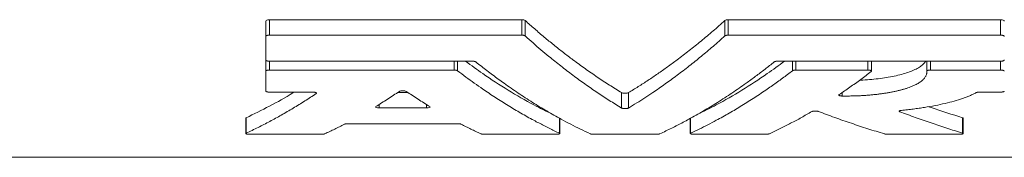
# Model space of a CAD drawing. Header units: millimetres. Extents: x -347 to 1128, y -235 to 894.
# Tile 4 of 7: x 783 to 879, y 372 to 385. Entities that reach past the tile are written whole.
import ezdxf

# ---------------------------------------------------------------- set-up
doc = ezdxf.new("R2010")
doc.units = ezdxf.units.MM

msp = doc.modelspace()

# ---------------------------------------------------------------- linework, layer by layer
at = {"color": 7, "linetype": 'Continuous', "lineweight": 15}
for p, q in [((807.032, 384.957), (831.631, 384.957)), ((851.768, 384.957), (878.312, 384.957)), ((806.672, 384.823), (806.672, 383.323)), ((806.672, 383.323), (806.672, 381.042)), ((807.032, 383.457), (831.631, 383.457)), ((851.768, 383.457), (878.312, 383.457)), ((806.672, 381.042), (806.672, 379.945)), ((807.032, 380.922), (826.82, 380.922)), ((856.579, 380.922), (878.312, 380.922)), ((865.728, 379.945), (865.728, 380.922)), ((871.106, 380.922), (871.106, 379.941)), ((806.672, 379.945), (806.672, 378.013)), ((807.032, 380.059), (825.045, 380.059)), ((858.355, 380.059), (865.368, 380.059)), ((871.466, 380.059), (878.312, 380.059)), ((807.032, 377.912), (811.259, 377.912)), ((819.536, 377.88), (820.53, 377.88)), ((876.245, 377.912), (878.312, 377.912)), ((817.726, 376.38), (822.34, 376.38)), ((804.727, 375.383), (804.727, 373.883)), ((835.339, 373.883), (835.339, 375.383)), ((848.06, 375.383), (848.06, 373.883)), ((874.668, 373.883), (874.668, 375.383)), ((814.669, 374.835), (825.397, 374.835)), ((805.087, 373.814), (812.101, 373.814)), ((827.965, 373.814), (834.979, 373.814)), ((838.634, 373.814), (844.765, 373.814)), ((848.42, 373.814), (855.434, 373.814)), ((867.294, 373.814), (874.308, 373.814)), ((755.912, 371.57), (927.488, 371.57))]:
    msp.add_line(p, q, dxfattribs=at)
at = {"color": 8, "linetype": 'Continuous', "lineweight": 0}
for p, q in [((807.032, 384.957), (807.032, 383.457)), ((831.631, 384.957), (831.631, 383.457)), ((851.768, 384.957), (851.768, 383.457)), ((878.312, 384.957), (878.312, 383.457)), ((831.964, 384.874), (831.964, 383.374)), ((851.436, 384.874), (851.436, 383.374)), ((807.032, 380.922), (807.032, 380.059)), ((825.045, 380.922), (825.045, 380.059)), ((825.378, 380.922), (825.378, 379.989)), ((858.022, 380.922), (858.022, 379.989)), ((858.355, 380.922), (858.355, 380.059)), ((865.368, 380.922), (865.368, 380.059)), ((871.466, 380.922), (871.466, 380.059)), ((878.312, 380.922), (878.312, 380.059)), ((811.592, 377.849), (811.592, 377.774)), ((841.367, 377.864), (841.367, 376.364)), ((842.032, 377.864), (842.032, 376.364)), ((862.876, 377.885), (862.876, 377.531)), ((817.726, 376.718), (817.726, 376.38)), ((822.34, 376.718), (822.34, 376.38)), ((804.754, 375.409), (804.754, 373.909)), ((835.312, 375.378), (835.312, 373.909)), ((848.088, 375.378), (848.088, 373.909)), ((868.479, 376.1), (868.479, 376.007)), ((874.611, 375.42), (874.611, 373.92))]:
    msp.add_line(p, q, dxfattribs=at)
at = {"color": 7, "linetype": 'Continuous', "lineweight": 15}
for points, knots in [([(807.032, 384.957), (806.934, 384.957), (806.839, 384.941), (806.708, 384.891), (806.672, 384.857), (806.672, 384.823)], [0, 0, 0, 0, 0.5, 0.5, 1, 1, 1, 1]), ([(831.964, 384.874), (831.938, 384.898), (831.893, 384.919), (831.776, 384.948), (831.704, 384.957), (831.631, 384.957)], [0, 0, 0, 0, 0.5, 0.5, 1, 1, 1, 1]), ([(851.768, 384.957), (851.695, 384.957), (851.625, 384.948), (851.507, 384.919), (851.462, 384.898), (851.436, 384.874)], [0, 0, 0, 0, 0.5, 0.5, 1, 1, 1, 1]), ([(878.672, 384.823), (878.672, 384.857), (878.636, 384.891), (878.505, 384.941), (878.41, 384.957), (878.312, 384.957)], [0, 0, 0, 0, 0.5, 0.5, 1, 1, 1, 1]), ([(841.367, 377.864), (841.168, 377.984), (840.77, 378.225), (840.175, 378.6), (839.58, 378.983), (838.987, 379.377), (838.395, 379.78), (837.804, 380.194), (837.214, 380.617), (836.507, 381.137), (835.686, 381.762), (834.75, 382.501), (833.818, 383.266), (832.889, 384.054), (832.272, 384.601), (831.964, 384.874)], [0, 0, 0, 0, 0.062643, 0.125261, 0.187856, 0.250431, 0.312988, 0.375531, 0.438062, 0.500584, 0.600568, 0.700492, 0.800364, 0.900196, 1, 1, 1, 1]), ([(851.436, 384.874), (851.243, 384.703), (850.858, 384.36), (850.279, 383.858), (849.698, 383.366), (849.116, 382.883), (848.533, 382.41), (847.948, 381.947), (847.362, 381.494), (846.657, 380.962), (845.833, 380.359), (844.887, 379.696), (843.939, 379.059), (842.987, 378.445), (842.351, 378.058), (842.032, 377.864)], [0, 0, 0, 0, 0.06237, 0.124751, 0.187146, 0.249557, 0.311987, 0.374438, 0.436915, 0.499418, 0.599449, 0.699512, 0.799618, 0.899777, 1, 1, 1, 1]), ([(807.032, 383.457), (807.03, 383.457), (807.027, 383.457), (807.023, 383.457), (807.018, 383.457), (807.014, 383.456), (807.009, 383.456), (807.005, 383.456), (807, 383.456), (806.995, 383.456), (806.991, 383.456), (806.986, 383.456), (806.982, 383.455), (806.977, 383.455), (806.973, 383.455), (806.968, 383.455), (806.964, 383.454), (806.959, 383.454), (806.955, 383.454), (806.95, 383.453), (806.946, 383.453), (806.942, 383.452), (806.937, 383.452), (806.933, 383.452), (806.929, 383.451), (806.923, 383.45), (806.915, 383.449), (806.907, 383.448), (806.898, 383.447), (806.891, 383.446), (806.883, 383.445), (806.874, 383.443), (806.866, 383.442), (806.85, 383.438), (806.817, 383.431), (806.772, 383.416), (806.734, 383.399), (806.711, 383.384), (806.692, 383.368), (806.68, 383.353), (806.673, 383.336), (806.672, 383.327), (806.672, 383.323)], [0, 0, 0, 0, 0.00778, 0.015568, 0.023363, 0.031164, 0.038972, 0.046785, 0.054603, 0.062425, 0.070251, 0.078079, 0.085909, 0.093741, 0.101573, 0.109405, 0.117236, 0.125065, 0.132892, 0.140717, 0.148537, 0.156353, 0.164164, 0.171969, 0.179767, 0.187558, 0.201788, 0.223166, 0.233874, 0.249952, 0.26247, 0.28126, 0.296926, 0.312593, 0.375137, 0.499929, 0.624726, 0.696169, 0.749831, 0.874694, 0.937268, 1, 1, 1, 1]), ([(831.964, 383.374), (831.957, 383.38), (831.942, 383.391), (831.912, 383.407), (831.885, 383.418), (831.866, 383.424), (831.856, 383.427), (831.846, 383.43), (831.835, 383.433), (831.821, 383.437), (831.808, 383.44), (831.794, 383.442), (831.783, 383.444), (831.77, 383.446), (831.756, 383.448), (831.74, 383.45), (831.723, 383.452), (831.708, 383.454), (831.692, 383.455), (831.68, 383.455), (831.666, 383.456), (831.65, 383.457), (831.638, 383.457), (831.631, 383.457)], [0, 0, 0, 0, 0.124813, 0.249832, 0.374353, 0.405618, 0.436908, 0.461945, 0.499478, 0.532115, 0.58094, 0.605294, 0.641912, 0.666384, 0.703151, 0.749151, 0.781854, 0.830822, 0.855248, 0.891961, 0.916654, 0.95371, 1, 1, 1, 1]), ([(841.367, 376.364), (841.166, 376.486), (840.764, 376.729), (840.166, 377.105), (839.575, 377.487), (838.784, 378.011), (837.8, 378.691), (836.619, 379.55), (835.448, 380.444), (834.407, 381.278), (833.503, 382.032), (832.73, 382.694), (832.218, 383.148), (831.964, 383.374)], [0, 0, 0, 0, 0.063447, 0.126326, 0.188636, 0.250377, 0.376503, 0.500583, 0.626472, 0.750497, 0.834423, 0.91759, 1, 1, 1, 1]), ([(851.436, 383.374), (851.245, 383.204), (850.863, 382.864), (850.286, 382.364), (849.703, 381.87), (848.927, 381.226), (847.952, 380.444), (846.781, 379.55), (845.6, 378.691), (844.551, 377.966), (843.627, 377.357), (842.834, 376.851), (842.301, 376.527), (842.032, 376.364)], [0, 0, 0, 0, 0.061734, 0.123896, 0.186486, 0.249503, 0.373523, 0.499417, 0.623491, 0.749623, 0.832068, 0.915527, 1, 1, 1, 1]), ([(851.768, 383.457), (851.766, 383.457), (851.762, 383.457), (851.753, 383.457), (851.742, 383.456), (851.729, 383.456), (851.716, 383.455), (851.7, 383.454), (851.687, 383.453), (851.674, 383.452), (851.662, 383.451), (851.648, 383.449), (851.631, 383.447), (851.615, 383.444), (851.599, 383.441), (851.584, 383.438), (851.569, 383.434), (851.556, 383.431), (851.545, 383.428), (851.534, 383.424), (851.515, 383.418), (851.488, 383.407), (851.458, 383.391), (851.443, 383.38), (851.436, 383.374)], [0, 0, 0, 0, 0.01555, 0.031122, 0.062321, 0.087324, 0.124867, 0.153482, 0.196373, 0.217789, 0.249849, 0.27829, 0.32105, 0.374644, 0.403264, 0.446186, 0.49974, 0.524669, 0.562031, 0.593239, 0.624498, 0.749551, 0.874568, 1, 1, 1, 1]), ([(878.672, 383.323), (878.672, 383.327), (878.671, 383.336), (878.664, 383.352), (878.648, 383.373), (878.616, 383.396), (878.579, 383.413), (878.541, 383.426), (878.511, 383.434), (878.489, 383.439), (878.475, 383.442), (878.469, 383.443), (878.462, 383.445), (878.454, 383.446), (878.446, 383.447), (878.439, 383.448), (878.432, 383.449), (878.424, 383.45), (878.414, 383.451), (878.405, 383.452), (878.395, 383.453), (878.385, 383.454), (878.377, 383.454), (878.369, 383.455), (878.362, 383.455), (878.353, 383.456), (878.345, 383.456), (878.339, 383.456), (878.335, 383.456), (878.33, 383.456), (878.326, 383.457), (878.321, 383.457), (878.317, 383.457), (878.313, 383.457), (878.312, 383.457)], [0, 0, 0, 0, 0.062382, 0.124976, 0.249702, 0.374601, 0.499169, 0.570619, 0.642106, 0.695494, 0.708839, 0.722207, 0.732916, 0.748999, 0.765355, 0.775175, 0.789911, 0.802192, 0.820609, 0.84208, 0.85495, 0.874227, 0.890516, 0.900274, 0.915045, 0.927399, 0.94594, 0.954594, 0.961084, 0.967574, 0.975685, 0.983793, 0.991899, 1, 1, 1, 1]), ([(806.672, 381.042), (806.672, 381.038), (806.673, 381.03), (806.68, 381.015), (806.696, 380.997), (806.728, 380.976), (806.766, 380.96), (806.803, 380.949), (806.829, 380.943), (806.847, 380.939), (806.856, 380.937), (806.864, 380.936), (806.872, 380.934), (806.881, 380.933), (806.89, 380.932), (806.898, 380.93), (806.905, 380.93), (806.912, 380.929), (806.92, 380.928), (806.93, 380.927), (806.94, 380.926), (806.95, 380.925), (806.959, 380.924), (806.967, 380.924), (806.975, 380.923), (806.982, 380.923), (806.991, 380.923), (806.999, 380.922), (807.005, 380.922), (807.009, 380.922), (807.013, 380.922), (807.018, 380.922), (807.022, 380.922), (807.027, 380.922), (807.03, 380.922), (807.032, 380.922)], [0, 0, 0, 0, 0.062374, 0.124975, 0.24968, 0.374598, 0.499159, 0.570636, 0.6421, 0.668817, 0.682146, 0.695483, 0.716868, 0.729724, 0.74903, 0.765391, 0.775212, 0.789947, 0.802225, 0.820635, 0.842093, 0.854953, 0.874213, 0.890485, 0.900294, 0.915103, 0.927451, 0.945981, 0.95463, 0.961116, 0.967601, 0.975705, 0.983807, 0.991906, 1, 1, 1, 1]), ([(834.593, 375.77), (833.995, 376.061), (832.561, 376.761), (830.307, 378.079), (828.092, 379.494), (826.716, 380.51), (826.159, 380.922)], [0, 0, 0, 0, 0.210452, 0.505139, 0.799513, 1, 1, 1, 1]), ([(826.82, 380.922), (826.823, 380.922), (826.827, 380.922), (826.836, 380.922), (826.846, 380.922), (826.86, 380.921), (826.873, 380.921), (826.888, 380.92), (826.901, 380.919), (826.915, 380.918), (826.926, 380.917), (826.94, 380.915), (826.957, 380.913), (826.973, 380.911), (826.989, 380.908), (827.005, 380.905), (827.019, 380.902), (827.033, 380.899), (827.043, 380.896), (827.054, 380.893), (827.074, 380.888), (827.101, 380.878), (827.131, 380.864), (827.146, 380.853), (827.153, 380.848)], [0, 0, 0, 0, 0.01555, 0.031122, 0.062321, 0.087323, 0.124865, 0.153481, 0.196374, 0.217794, 0.249863, 0.278304, 0.321048, 0.37463, 0.403246, 0.44617, 0.499739, 0.524679, 0.562028, 0.593218, 0.624464, 0.749519, 0.874511, 1, 1, 1, 1]), ([(827.153, 380.848), (827.333, 380.705), (827.694, 380.419), (828.239, 379.998), (828.789, 379.583), (829.344, 379.173), (830.172, 378.576), (831.283, 377.809), (832.67, 376.909), (834.072, 376.059), (835.314, 375.358), (836.408, 374.778), (837.348, 374.304), (837.982, 374.006), (838.302, 373.856)], [0, 0, 0, 0, 0.049174, 0.098709, 0.148605, 0.198861, 0.249477, 0.373177, 0.499414, 0.623086, 0.749644, 0.831611, 0.915063, 1, 1, 1, 1]), ([(845.098, 373.856), (845.29, 373.946), (845.673, 374.125), (846.244, 374.403), (846.808, 374.686), (847.366, 374.976), (848.209, 375.427), (849.328, 376.059), (850.73, 376.909), (852.117, 377.809), (853.352, 378.662), (854.424, 379.441), (855.341, 380.132), (855.946, 380.611), (856.247, 380.848)], [0, 0, 0, 0, 0.051139, 0.1017441, 0.1518155, 0.2013531, 0.250357, 0.3769093, 0.5005871, 0.6268187, 0.7505234, 0.8346818, 0.9178406, 1, 1, 1, 1]), ([(857.241, 380.922), (856.683, 380.51), (855.308, 379.494), (853.093, 378.079), (850.839, 376.761), (849.405, 376.061), (848.807, 375.77)], [0, 0, 0, 0, 0.2004749, 0.494861, 0.7895362, 1, 1, 1, 1]), ([(856.247, 380.848), (856.254, 380.853), (856.269, 380.864), (856.299, 380.878), (856.326, 380.887), (856.345, 380.893), (856.355, 380.896), (856.365, 380.899), (856.376, 380.901), (856.39, 380.904), (856.403, 380.907), (856.417, 380.909), (856.428, 380.911), (856.441, 380.913), (856.455, 380.915), (856.471, 380.916), (856.488, 380.918), (856.503, 380.919), (856.519, 380.92), (856.531, 380.921), (856.545, 380.921), (856.561, 380.922), (856.573, 380.922), (856.579, 380.922)], [0, 0, 0, 0, 0.124804, 0.249812, 0.374344, 0.405613, 0.436906, 0.461943, 0.499475, 0.532109, 0.580925, 0.605285, 0.64192, 0.666399, 0.70317, 0.749168, 0.781866, 0.830821, 0.85524, 0.891999, 0.916686, 0.953729, 1, 1, 1, 1]), ([(870.983, 380.922), (870.977, 380.905), (870.93, 380.795), (870.742, 380.6), (870.412, 380.34), (869.972, 380.098), (869.444, 379.876), (868.827, 379.677), (868.137, 379.502), (867.387, 379.354), (866.59, 379.234), (865.757, 379.142), (865.077, 379.085), (864.673, 379.07), (864.565, 379.066)], [0, 0, 0, 0, 0.017225, 0.114582, 0.21206, 0.309858, 0.40732, 0.502534, 0.598078, 0.693287, 0.784414, 0.875846, 0.96696, 1, 1, 1, 1]), ([(878.312, 380.922), (878.313, 380.922), (878.316, 380.922), (878.321, 380.922), (878.325, 380.922), (878.33, 380.922), (878.334, 380.922), (878.339, 380.922), (878.344, 380.922), (878.348, 380.923), (878.353, 380.923), (878.357, 380.923), (878.362, 380.923), (878.366, 380.923), (878.371, 380.924), (878.375, 380.924), (878.379, 380.924), (878.384, 380.924), (878.388, 380.925), (878.393, 380.925), (878.397, 380.925), (878.402, 380.926), (878.406, 380.926), (878.41, 380.926), (878.415, 380.927), (878.42, 380.927), (878.428, 380.928), (878.436, 380.929), (878.445, 380.93), (878.452, 380.931), (878.46, 380.933), (878.469, 380.934), (878.477, 380.935), (878.493, 380.938), (878.526, 380.945), (878.571, 380.958), (878.609, 380.973), (878.632, 380.987), (878.651, 381.001), (878.664, 381.015), (878.671, 381.03), (878.672, 381.038), (878.672, 381.042)], [0, 0, 0, 0, 0.00778, 0.015567, 0.023362, 0.031163, 0.03897, 0.046783, 0.0546, 0.062421, 0.070246, 0.078074, 0.085903, 0.093734, 0.101566, 0.109398, 0.117228, 0.125058, 0.132885, 0.14071, 0.148531, 0.156348, 0.16416, 0.171967, 0.179767, 0.187561, 0.201792, 0.22316, 0.233862, 0.249935, 0.262449, 0.281234, 0.299135, 0.312563, 0.375119, 0.49987, 0.624685, 0.696092, 0.749759, 0.87463, 0.937229, 1, 1, 1, 1]), ([(807.032, 380.059), (807.03, 380.059), (807.027, 380.059), (807.023, 380.059), (807.018, 380.059), (807.014, 380.059), (807.009, 380.059), (807.005, 380.059), (807, 380.059), (806.996, 380.058), (806.991, 380.058), (806.987, 380.058), (806.982, 380.058), (806.978, 380.058), (806.973, 380.058), (806.969, 380.057), (806.964, 380.057), (806.96, 380.057), (806.956, 380.056), (806.951, 380.056), (806.947, 380.056), (806.942, 380.055), (806.938, 380.055), (806.934, 380.055), (806.929, 380.054), (806.924, 380.054), (806.916, 380.053), (806.908, 380.052), (806.899, 380.051), (806.892, 380.05), (806.884, 380.049), (806.875, 380.048), (806.867, 380.046), (806.851, 380.044), (806.818, 380.037), (806.773, 380.025), (806.735, 380.01), (806.712, 379.997), (806.692, 379.984), (806.68, 379.97), (806.673, 379.956), (806.672, 379.949), (806.672, 379.945)], [0, 0, 0, 0, 0.00778, 0.015567, 0.023361, 0.031162, 0.038969, 0.046782, 0.054599, 0.06242, 0.070244, 0.078072, 0.085901, 0.093732, 0.101563, 0.109395, 0.117226, 0.125055, 0.132883, 0.140708, 0.148529, 0.156346, 0.164159, 0.171966, 0.179767, 0.187562, 0.201795, 0.223158, 0.233859, 0.249929, 0.262441, 0.281225, 0.299125, 0.312553, 0.375113, 0.49985, 0.624674, 0.696065, 0.749732, 0.874605, 0.937218, 1, 1, 1, 1]), ([(825.378, 379.989), (825.371, 379.994), (825.356, 380.004), (825.326, 380.017), (825.299, 380.026), (825.279, 380.032), (825.269, 380.034), (825.259, 380.037), (825.248, 380.039), (825.234, 380.042), (825.221, 380.045), (825.207, 380.047), (825.196, 380.049), (825.183, 380.05), (825.169, 380.052), (825.153, 380.054), (825.136, 380.055), (825.121, 380.057), (825.106, 380.057), (825.093, 380.058), (825.079, 380.059), (825.064, 380.059), (825.052, 380.059), (825.045, 380.059)], [0, 0, 0, 0, 0.1248007, 0.2498049, 0.374341, 0.4056116, 0.4369055, 0.4619427, 0.4994738, 0.5321071, 0.5809203, 0.6052829, 0.6419227, 0.6664039, 0.703176, 0.7491734, 0.7818694, 0.8308213, 0.855238, 0.892012, 0.9166961, 0.9537346, 1, 1, 1, 1]), ([(835.312, 373.909), (835.141, 373.989), (834.801, 374.149), (834.294, 374.396), (833.792, 374.648), (833.295, 374.904), (832.545, 375.302), (831.549, 375.857), (830.3, 376.598), (829.064, 377.378), (827.962, 378.114), (827.006, 378.784), (826.187, 379.376), (825.647, 379.785), (825.378, 379.989)], [0, 0, 0, 0, 0.051015, 0.101555, 0.151618, 0.201206, 0.250317, 0.376714, 0.500511, 0.626636, 0.750449, 0.834556, 0.917739, 1, 1, 1, 1]), ([(858.022, 379.989), (857.861, 379.866), (857.538, 379.621), (857.051, 379.261), (856.56, 378.905), (856.065, 378.553), (855.327, 378.04), (854.336, 377.378), (853.1, 376.598), (851.851, 375.857), (850.745, 375.241), (849.771, 374.729), (848.935, 374.309), (848.372, 374.043), (848.088, 373.909)], [0, 0, 0, 0, 0.0492441, 0.0988213, 0.1487315, 0.1989749, 0.2495514, 0.3733589, 0.4994895, 0.6232808, 0.7496833, 0.8317974, 0.9152363, 1, 1, 1, 1]), ([(858.355, 380.059), (858.352, 380.059), (858.348, 380.059), (858.339, 380.059), (858.329, 380.059), (858.315, 380.058), (858.302, 380.058), (858.287, 380.057), (858.274, 380.056), (858.26, 380.055), (858.249, 380.054), (858.235, 380.053), (858.218, 380.051), (858.202, 380.048), (858.186, 380.046), (858.17, 380.043), (858.156, 380.04), (858.142, 380.037), (858.132, 380.035), (858.121, 380.032), (858.101, 380.026), (858.074, 380.017), (858.044, 380.004), (858.029, 379.994), (858.022, 379.989)], [0, 0, 0, 0, 0.01555, 0.031122, 0.062321, 0.087323, 0.124865, 0.15348, 0.196375, 0.217796, 0.249868, 0.27831, 0.321048, 0.374626, 0.403242, 0.446165, 0.499739, 0.524683, 0.56203, 0.593213, 0.624455, 0.749509, 0.874491, 1, 1, 1, 1]), ([(862.558, 377.667), (862.736, 377.786), (863.092, 378.023), (863.623, 378.388), (864.149, 378.758), (864.671, 379.134), (865.188, 379.514), (865.53, 379.773), (865.701, 379.902)], [0, 0, 0, 0, 0.1696888, 0.3381686, 0.5054396, 0.6715018, 0.8363552, 1, 1, 1, 1]), ([(871.106, 379.941), (871.109, 379.913), (871.114, 379.857), (871.11, 379.773), (871.096, 379.677), (871.064, 379.567), (870.991, 379.406), (870.849, 379.207), (870.642, 379.016), (870.438, 378.869), (870.265, 378.761), (870.074, 378.657), (869.865, 378.556), (869.638, 378.459), (869.395, 378.365), (869.134, 378.276), (868.857, 378.191), (868.565, 378.11), (868.256, 378.034), (867.934, 377.963), (867.598, 377.897), (867.249, 377.835), (866.89, 377.779), (866.52, 377.729), (866.141, 377.684), (865.754, 377.644), (865.358, 377.61), (864.955, 377.582), (864.546, 377.56), (864.133, 377.543), (863.696, 377.532), (863.336, 377.529), (863.056, 377.529), (862.936, 377.53), (862.876, 377.531)], [0, 0, 0, 0, 0.0209762, 0.0419049, 0.0628073, 0.0940576, 0.1252666, 0.1875861, 0.2500137, 0.2812975, 0.312568, 0.3438221, 0.3750565, 0.4062683, 0.4374557, 0.4686188, 0.49976, 0.5309233, 0.5621376, 0.5933836, 0.6246406, 0.6558884, 0.6871079, 0.7182822, 0.7493977, 0.7805129, 0.8116922, 0.8429328, 0.8742318, 0.9055873, 0.9369985, 0.9729664, 0.986465, 1, 1, 1, 1]), ([(865.701, 379.902), (865.706, 379.906), (865.716, 379.915), (865.728, 379.932), (865.73, 379.951), (865.721, 379.969), (865.71, 379.982), (865.693, 379.995), (865.665, 380.011), (865.626, 380.025), (865.581, 380.037), (865.543, 380.045), (865.514, 380.049), (865.496, 380.052), (865.491, 380.052), (865.487, 380.053), (865.484, 380.053), (865.481, 380.053), (865.478, 380.054), (865.475, 380.054), (865.472, 380.054), (865.47, 380.054), (865.467, 380.055), (865.464, 380.055), (865.461, 380.055), (865.459, 380.055), (865.456, 380.056), (865.453, 380.056), (865.45, 380.056), (865.448, 380.056), (865.445, 380.056), (865.442, 380.057), (865.439, 380.057), (865.437, 380.057), (865.434, 380.057), (865.431, 380.057), (865.428, 380.057), (865.425, 380.058), (865.423, 380.058), (865.42, 380.058), (865.417, 380.058), (865.414, 380.058), (865.411, 380.058), (865.408, 380.058), (865.406, 380.058), (865.403, 380.059), (865.4, 380.059), (865.397, 380.059), (865.394, 380.059), (865.391, 380.059), (865.388, 380.059), (865.386, 380.059), (865.383, 380.059), (865.38, 380.059), (865.377, 380.059), (865.374, 380.059), (865.371, 380.059), (865.369, 380.059), (865.368, 380.059)], [0, 0, 0, 0, 0.062315, 0.12503, 0.249668, 0.312281, 0.374644, 0.437106, 0.499697, 0.624269, 0.686848, 0.749149, 0.811718, 0.819554, 0.827389, 0.833656, 0.838355, 0.843052, 0.846965, 0.850878, 0.854788, 0.858698, 0.862606, 0.866512, 0.870416, 0.874319, 0.878219, 0.882117, 0.886014, 0.889907, 0.893799, 0.897697, 0.901625, 0.905555, 0.909486, 0.913419, 0.917352, 0.921287, 0.925223, 0.92916, 0.933097, 0.937035, 0.940973, 0.944911, 0.94885, 0.952788, 0.956727, 0.960665, 0.964603, 0.96854, 0.972476, 0.976412, 0.980346, 0.98428, 0.988212, 0.992143, 0.996072, 1, 1, 1, 1]), ([(871.466, 380.059), (871.465, 380.059), (871.461, 380.059), (871.457, 380.059), (871.452, 380.059), (871.448, 380.059), (871.443, 380.059), (871.438, 380.059), (871.434, 380.059), (871.429, 380.058), (871.425, 380.058), (871.42, 380.058), (871.415, 380.058), (871.411, 380.058), (871.406, 380.057), (871.402, 380.057), (871.397, 380.057), (871.392, 380.057), (871.388, 380.056), (871.383, 380.056), (871.379, 380.056), (871.374, 380.055), (871.37, 380.055), (871.364, 380.054), (871.357, 380.054), (871.35, 380.053), (871.343, 380.052), (871.337, 380.052), (871.33, 380.051), (871.323, 380.05), (871.314, 380.048), (871.306, 380.047), (871.297, 380.046), (871.281, 380.043), (871.248, 380.036), (871.202, 380.024), (871.165, 380.008), (871.142, 379.995), (871.123, 379.981), (871.111, 379.967), (871.106, 379.952), (871.106, 379.945), (871.106, 379.941)], [0, 0, 0, 0, 0.007782, 0.015572, 0.023369, 0.031173, 0.038983, 0.046798, 0.054618, 0.062442, 0.070269, 0.078099, 0.085931, 0.093765, 0.101599, 0.109432, 0.117265, 0.125096, 0.132925, 0.14075, 0.148572, 0.15639, 0.164202, 0.172008, 0.1876, 0.201833, 0.21038, 0.223216, 0.233926, 0.250008, 0.262529, 0.281323, 0.296992, 0.312661, 0.375207, 0.500014, 0.624802, 0.68734, 0.74995, 0.874773, 0.937355, 1, 1, 1, 1]), ([(878.672, 379.945), (878.672, 379.949), (878.671, 379.956), (878.664, 379.97), (878.648, 379.988), (878.615, 380.008), (878.578, 380.023), (878.543, 380.033), (878.514, 380.039), (878.493, 380.044), (878.477, 380.046), (878.47, 380.047), (878.462, 380.049), (878.453, 380.05), (878.445, 380.051), (878.438, 380.052), (878.431, 380.053), (878.423, 380.053), (878.414, 380.054), (878.404, 380.055), (878.394, 380.056), (878.385, 380.057), (878.376, 380.057), (878.368, 380.058), (878.361, 380.058), (878.353, 380.058), (878.343, 380.059), (878.332, 380.059), (878.322, 380.059), (878.316, 380.059), (878.312, 380.059)], [0, 0, 0, 0, 0.062367, 0.124976, 0.249675, 0.374603, 0.499166, 0.570654, 0.624284, 0.686585, 0.702164, 0.717771, 0.730273, 0.749047, 0.765409, 0.77523, 0.789964, 0.802241, 0.820648, 0.8421, 0.854956, 0.874209, 0.890474, 0.90032, 0.915126, 0.927473, 0.945999, 0.967612, 0.980574, 1, 1, 1, 1]), ([(809.441, 377.912), (809.403, 377.888), (808.609, 377.384), (807.048, 376.529), (805.519, 375.783), (804.754, 375.409)], [0, 0, 0, 0, 0.024626, 0.512027, 1, 1, 1, 1]), ([(811.592, 377.774), (811.408, 377.652), (811.038, 377.406), (810.479, 377.048), (809.915, 376.695), (809.345, 376.349), (808.769, 376.008), (808.011, 375.573), (807.063, 375.054), (805.918, 374.462), (805.145, 374.095), (804.754, 373.909)], [0, 0, 0, 0, 0.081427, 0.163595, 0.246504, 0.330154, 0.414544, 0.499675, 0.662918, 0.829693, 1, 1, 1, 1]), ([(806.672, 378.013), (806.672, 378.009), (806.673, 378.003), (806.68, 377.99), (806.696, 377.974), (806.729, 377.957), (806.763, 377.945), (806.797, 377.936), (806.821, 377.931), (806.841, 377.927), (806.852, 377.925), (806.859, 377.924), (806.868, 377.923), (806.876, 377.922), (806.884, 377.921), (806.891, 377.92), (806.899, 377.919), (806.906, 377.918), (806.913, 377.917), (806.921, 377.917), (806.931, 377.916), (806.94, 377.915), (806.95, 377.914), (806.959, 377.914), (806.968, 377.913), (806.976, 377.913), (806.983, 377.913), (806.991, 377.912), (807.001, 377.912), (807.012, 377.912), (807.022, 377.912), (807.028, 377.912), (807.032, 377.912)], [0, 0, 0, 0, 0.062361, 0.124976, 0.249662, 0.374603, 0.499169, 0.540876, 0.624275, 0.655464, 0.671021, 0.686583, 0.700838, 0.722258, 0.732982, 0.74908, 0.765445, 0.775266, 0.789997, 0.802271, 0.820671, 0.842112, 0.854959, 0.874196, 0.89051, 0.900372, 0.915174, 0.927516, 0.946033, 0.967633, 0.980587, 1, 1, 1, 1]), ([(811.259, 377.912), (811.26, 377.912), (811.262, 377.912), (811.265, 377.912), (811.268, 377.912), (811.27, 377.912), (811.273, 377.912), (811.276, 377.912), (811.279, 377.912), (811.282, 377.912), (811.284, 377.912), (811.287, 377.912), (811.29, 377.911), (811.293, 377.911), (811.296, 377.911), (811.299, 377.911), (811.301, 377.911), (811.304, 377.911), (811.307, 377.911), (811.31, 377.911), (811.313, 377.911), (811.315, 377.911), (811.318, 377.91), (811.321, 377.91), (811.324, 377.91), (811.326, 377.91), (811.329, 377.91), (811.332, 377.91), (811.335, 377.91), (811.338, 377.909), (811.34, 377.909), (811.343, 377.909), (811.346, 377.909), (811.348, 377.909), (811.351, 377.908), (811.354, 377.908), (811.357, 377.908), (811.359, 377.908), (811.362, 377.908), (811.365, 377.907), (811.367, 377.907), (811.37, 377.907), (811.373, 377.907), (811.375, 377.906), (811.378, 377.906), (811.381, 377.906), (811.383, 377.906), (811.387, 377.905), (811.403, 377.904), (811.446, 377.898), (811.495, 377.888), (811.535, 377.876), (811.562, 377.866), (811.583, 377.856), (811.606, 377.841), (811.621, 377.821), (811.619, 377.801), (811.607, 377.785), (811.597, 377.777), (811.592, 377.774)], [0, 0, 0, 0, 0.0038927, 0.0077878, 0.0116853, 0.0155851, 0.0194869, 0.0233908, 0.0272966, 0.0312041, 0.0351133, 0.039024, 0.0429362, 0.0468496, 0.0507642, 0.0546799, 0.0585965, 0.0625138, 0.0664318, 0.0703504, 0.0742693, 0.0781885, 0.0821079, 0.0860272, 0.0899465, 0.0938654, 0.097784, 0.1017021, 0.1056195, 0.1095362, 0.1134519, 0.1173666, 0.1212801, 0.1251923, 0.1291031, 0.1330123, 0.1369199, 0.1408257, 0.1447295, 0.1486313, 0.1525309, 0.1564282, 0.1603231, 0.1642157, 0.1681104, 0.1720074, 0.1759066, 0.1798079, 0.1876163, 0.2502227, 0.3749689, 0.4376246, 0.5000823, 0.5625913, 0.6252217, 0.7499298, 0.8747198, 0.9374181, 1, 1, 1, 1]), ([(817.394, 376.504), (817.586, 376.622), (817.972, 376.859), (818.549, 377.225), (819.125, 377.599), (819.509, 377.857), (819.7, 377.986)], [0, 0, 0, 0, 0.2500981, 0.5001242, 0.7500882, 1, 1, 1, 1]), ([(820.366, 377.986), (820.339, 378.004), (820.293, 378.02), (820.176, 378.042), (820.104, 378.048), (819.962, 378.048), (819.89, 378.042), (819.773, 378.02), (819.727, 378.004), (819.7, 377.986)], [0, 0, 0, 0, 0.25, 0.25, 0.5, 0.5, 0.75, 0.75, 1, 1, 1, 1]), ([(820.366, 377.986), (820.557, 377.857), (820.941, 377.599), (821.517, 377.225), (822.094, 376.859), (822.48, 376.622), (822.672, 376.504)], [0, 0, 0, 0, 0.2499118, 0.4998758, 0.7499019, 1, 1, 1, 1]), ([(842.032, 377.864), (842.006, 377.848), (841.96, 377.834), (841.843, 377.814), (841.771, 377.809), (841.629, 377.809), (841.557, 377.814), (841.44, 377.834), (841.394, 377.848), (841.367, 377.864)], [0, 0, 0, 0, 0.25, 0.25, 0.5, 0.5, 0.75, 0.75, 1, 1, 1, 1]), ([(862.876, 377.531), (862.875, 377.531), (862.873, 377.531), (862.87, 377.531), (862.866, 377.531), (862.861, 377.531), (862.858, 377.531), (862.854, 377.531), (862.851, 377.531), (862.849, 377.531), (862.846, 377.531), (862.843, 377.532), (862.841, 377.532), (862.838, 377.532), (862.835, 377.532), (862.832, 377.532), (862.83, 377.532), (862.827, 377.532), (862.824, 377.532), (862.821, 377.533), (862.819, 377.533), (862.816, 377.533), (862.813, 377.533), (862.811, 377.533), (862.808, 377.533), (862.805, 377.533), (862.803, 377.534), (862.8, 377.534), (862.797, 377.534), (862.795, 377.534), (862.792, 377.534), (862.789, 377.535), (862.787, 377.535), (862.784, 377.535), (862.781, 377.535), (862.779, 377.536), (862.776, 377.536), (862.773, 377.536), (862.771, 377.536), (862.768, 377.536), (862.766, 377.537), (862.763, 377.537), (862.761, 377.537), (862.757, 377.538), (862.753, 377.538), (862.736, 377.54), (862.695, 377.546), (862.648, 377.555), (862.61, 377.567), (862.584, 377.577), (862.564, 377.587), (862.543, 377.601), (862.531, 377.617), (862.53, 377.632), (862.534, 377.644), (862.543, 377.656), (862.553, 377.663), (862.558, 377.667)], [0, 0, 0, 0, 0.0038907, 0.0077838, 0.0155767, 0.0218171, 0.0265007, 0.0311868, 0.0350937, 0.0390021, 0.0429119, 0.0468231, 0.0507354, 0.0546487, 0.058563, 0.0624782, 0.066394, 0.0703103, 0.0742272, 0.0781443, 0.0820617, 0.0859791, 0.0898965, 0.0938137, 0.0977306, 0.101647, 0.1055629, 0.1094782, 0.1133926, 0.1173061, 0.1212186, 0.1251299, 0.1290399, 0.1329485, 0.1368555, 0.1407609, 0.1446645, 0.1485662, 0.1524659, 0.1563635, 0.1602588, 0.1641518, 0.1680425, 0.1719352, 0.1797271, 0.1875273, 0.2500856, 0.3747921, 0.437407, 0.499903, 0.56231, 0.6249222, 0.7495563, 0.8121434, 0.8745561, 0.9372996, 1, 1, 1, 1]), ([(868.646, 376.135), (868.744, 376.145), (868.941, 376.165), (869.231, 376.197), (869.519, 376.23), (869.896, 376.277), (870.359, 376.339), (871.079, 376.447), (871.942, 376.599), (872.907, 376.805), (873.797, 377.034), (874.467, 377.244), (874.958, 377.423), (875.303, 377.562), (875.629, 377.707), (875.827, 377.808), (875.926, 377.858)], [0, 0, 0, 0, 0.031502, 0.06294, 0.094329, 0.125686, 0.188105, 0.250532, 0.375258, 0.500621, 0.625629, 0.750105, 0.81213, 0.874377, 0.936963, 1, 1, 1, 1]), ([(875.926, 377.858), (875.934, 377.862), (875.946, 377.868), (875.964, 377.874), (875.974, 377.878), (875.982, 377.88), (875.992, 377.883), (876.006, 377.887), (876.023, 377.891), (876.041, 377.894), (876.056, 377.897), (876.069, 377.899), (876.083, 377.901), (876.098, 377.903), (876.113, 377.905), (876.128, 377.906), (876.144, 377.908), (876.162, 377.909), (876.18, 377.91), (876.2, 377.911), (876.222, 377.912), (876.236, 377.912), (876.245, 377.912)], [0, 0, 0, 0, 0.124817, 0.187432, 0.218725, 0.249983, 0.28259, 0.331368, 0.392468, 0.453749, 0.499746, 0.528352, 0.571202, 0.624603, 0.653045, 0.695826, 0.749438, 0.782156, 0.831222, 0.892436, 0.935146, 1, 1, 1, 1]), ([(878.312, 377.912), (878.313, 377.912), (878.316, 377.912), (878.321, 377.912), (878.325, 377.912), (878.33, 377.912), (878.334, 377.912), (878.339, 377.912), (878.343, 377.912), (878.348, 377.912), (878.352, 377.912), (878.357, 377.913), (878.361, 377.913), (878.366, 377.913), (878.37, 377.913), (878.375, 377.913), (878.379, 377.914), (878.383, 377.914), (878.388, 377.914), (878.392, 377.914), (878.397, 377.915), (878.401, 377.915), (878.405, 377.915), (878.41, 377.916), (878.414, 377.916), (878.419, 377.916), (878.425, 377.917), (878.432, 377.918), (878.441, 377.919), (878.45, 377.92), (878.461, 377.921), (878.469, 377.922), (878.477, 377.923), (878.484, 377.924), (878.492, 377.925), (878.502, 377.927), (878.529, 377.932), (878.563, 377.94), (878.594, 377.95), (878.614, 377.958), (878.631, 377.966), (878.651, 377.977), (878.664, 377.99), (878.671, 378.003), (878.672, 378.009), (878.672, 378.013)], [0, 0, 0, 0, 0.007778, 0.015564, 0.023357, 0.031156, 0.038962, 0.046772, 0.054587, 0.062407, 0.070229, 0.078055, 0.085882, 0.093711, 0.101541, 0.109371, 0.117201, 0.125029, 0.132855, 0.140679, 0.1485, 0.156317, 0.164129, 0.171936, 0.179738, 0.187533, 0.1975, 0.212436, 0.227396, 0.249875, 0.264169, 0.285631, 0.296368, 0.312477, 0.330374, 0.343791, 0.375058, 0.499742, 0.571265, 0.624713, 0.687127, 0.749716, 0.874571, 0.937194, 1, 1, 1, 1]), ([(817.394, 376.504), (817.348, 376.477), (817.361, 376.445), (817.489, 376.396), (817.605, 376.38), (817.726, 376.38)], [0, 0, 0, 0, 0.5, 0.5, 1, 1, 1, 1]), ([(822.34, 376.38), (822.461, 376.38), (822.576, 376.396), (822.706, 376.445), (822.718, 376.477), (822.672, 376.504)], [0, 0, 0, 0, 0.5, 0.5, 1, 1, 1, 1]), ([(842.032, 376.364), (842.025, 376.36), (842.01, 376.352), (841.98, 376.341), (841.944, 376.332), (841.888, 376.321), (841.838, 376.315), (841.802, 376.313), (841.799, 376.312), (841.796, 376.312), (841.793, 376.312), (841.789, 376.312), (841.786, 376.311), (841.783, 376.311), (841.78, 376.311), (841.776, 376.311), (841.773, 376.311), (841.77, 376.311), (841.766, 376.31), (841.763, 376.31), (841.76, 376.31), (841.757, 376.31), (841.753, 376.31), (841.75, 376.31), (841.747, 376.31), (841.743, 376.309), (841.74, 376.309), (841.737, 376.309), (841.733, 376.309), (841.73, 376.309), (841.727, 376.309), (841.723, 376.309), (841.72, 376.309), (841.717, 376.309), (841.713, 376.309), (841.71, 376.309), (841.707, 376.309), (841.703, 376.309), (841.7, 376.309), (841.697, 376.309), (841.693, 376.309), (841.69, 376.309), (841.687, 376.309), (841.683, 376.309), (841.68, 376.309), (841.676, 376.309), (841.673, 376.309), (841.67, 376.309), (841.666, 376.309), (841.663, 376.309), (841.66, 376.309), (841.656, 376.309), (841.653, 376.31), (841.65, 376.31), (841.63, 376.31), (841.594, 376.312), (841.544, 376.317), (841.498, 376.324), (841.456, 376.332), (841.42, 376.342), (841.389, 376.352), (841.375, 376.36), (841.367, 376.364)], [0, 0, 0, 0, 0.0624927, 0.1250856, 0.1874611, 0.250078, 0.3746745, 0.3785928, 0.3825104, 0.386427, 0.3903425, 0.3942566, 0.3981694, 0.4020805, 0.4059898, 0.4098971, 0.4138023, 0.4177052, 0.4216057, 0.4255036, 0.4293988, 0.4332911, 0.437185, 0.441082, 0.4449818, 0.4488842, 0.452789, 0.4566961, 0.4606054, 0.4645166, 0.4684296, 0.4723442, 0.4762602, 0.4801774, 0.4840957, 0.488015, 0.4919349, 0.4958553, 0.4997761, 0.503697, 0.507618, 0.5115387, 0.515459, 0.5193787, 0.5232977, 0.5272158, 0.5311327, 0.5350484, 0.5389625, 0.5428751, 0.5467858, 0.5506945, 0.554601, 0.5585052, 0.5624069, 0.6248669, 0.6875069, 0.749936, 0.8125985, 0.8749863, 0.9375568, 1, 1, 1, 1]), ([(874.611, 375.42), (873.585, 375.732), (872.479, 376.068), (871.379, 376.465), (871.3, 376.493)], [0, 0, 0, 0, 0.928145, 1, 1, 1, 1]), ([(804.754, 375.409), (804.739, 375.402), (804.722, 375.393), (804.728, 375.384), (804.729, 375.383)], [0, 0, 0, 0, 0.875792, 1, 1, 1, 1]), ([(855.767, 373.856), (855.943, 373.938), (856.293, 374.101), (856.815, 374.355), (857.332, 374.612), (858.022, 374.968), (858.882, 375.428), (859.57, 375.823), (859.91, 376.018)], [0, 0, 0, 0, 0.126925, 0.252598, 0.377017, 0.500184, 0.752317, 1, 1, 1, 1]), ([(859.91, 376.018), (859.917, 376.022), (859.931, 376.029), (859.958, 376.039), (859.991, 376.047), (860.028, 376.055), (860.069, 376.062), (860.103, 376.065), (860.123, 376.067), (860.129, 376.068), (860.132, 376.068), (860.135, 376.068), (860.138, 376.068), (860.141, 376.068), (860.144, 376.069), (860.147, 376.069), (860.15, 376.069), (860.153, 376.069), (860.156, 376.069), (860.159, 376.07), (860.162, 376.07), (860.165, 376.07), (860.168, 376.07), (860.171, 376.07), (860.174, 376.07), (860.177, 376.071), (860.18, 376.071), (860.183, 376.071), (860.186, 376.071), (860.189, 376.071), (860.192, 376.071), (860.195, 376.071), (860.198, 376.071), (860.201, 376.071), (860.204, 376.072), (860.207, 376.072), (860.21, 376.072), (860.214, 376.072), (860.217, 376.072), (860.22, 376.072), (860.223, 376.072), (860.226, 376.072), (860.229, 376.072), (860.232, 376.072), (860.235, 376.072), (860.238, 376.072), (860.241, 376.072), (860.244, 376.072), (860.248, 376.072), (860.251, 376.072), (860.254, 376.072), (860.257, 376.072), (860.26, 376.072), (860.263, 376.072), (860.266, 376.072), (860.269, 376.072), (860.272, 376.072), (860.275, 376.072), (860.279, 376.072), (860.282, 376.072), (860.285, 376.071), (860.288, 376.071), (860.291, 376.071), (860.294, 376.071), (860.297, 376.071), (860.3, 376.071), (860.303, 376.071), (860.306, 376.071), (860.309, 376.071), (860.312, 376.07), (860.315, 376.07), (860.318, 376.07), (860.321, 376.07), (860.324, 376.07), (860.327, 376.07), (860.33, 376.069), (860.333, 376.069), (860.336, 376.069), (860.339, 376.069), (860.342, 376.069), (860.345, 376.068), (860.348, 376.068), (860.351, 376.068), (860.354, 376.068), (860.372, 376.066), (860.403, 376.063), (860.446, 376.057), (860.484, 376.05), (860.519, 376.041), (860.537, 376.035), (860.547, 376.032)], [0, 0, 0, 0, 0.06241, 0.124958, 0.187244, 0.249776, 0.31217, 0.374549, 0.390205, 0.39412, 0.398035, 0.401949, 0.405863, 0.409776, 0.413689, 0.417601, 0.421512, 0.425421, 0.429329, 0.433236, 0.437141, 0.441045, 0.444946, 0.448846, 0.452743, 0.456638, 0.460531, 0.464421, 0.468309, 0.472198, 0.476089, 0.479983, 0.48388, 0.487779, 0.49168, 0.495584, 0.499489, 0.503396, 0.507304, 0.511214, 0.515125, 0.519037, 0.522951, 0.526865, 0.53078, 0.534695, 0.538611, 0.542527, 0.546443, 0.550359, 0.554274, 0.55819, 0.562104, 0.566018, 0.569932, 0.573844, 0.577755, 0.581664, 0.585572, 0.589479, 0.593384, 0.597286, 0.601187, 0.605086, 0.608982, 0.612876, 0.616767, 0.620656, 0.624548, 0.628443, 0.63234, 0.636239, 0.64014, 0.644043, 0.647949, 0.651856, 0.655764, 0.659675, 0.663586, 0.667499, 0.671412, 0.675327, 0.679242, 0.683158, 0.687075, 0.749622, 0.811979, 0.874575, 0.937106, 1, 1, 1, 1]), ([(860.547, 376.032), (860.81, 375.932), (861.34, 375.733), (862.139, 375.442), (862.947, 375.156), (864.019, 374.787), (865.367, 374.341), (866.446, 374.012), (866.99, 373.846)], [0, 0, 0, 0, 0.123181, 0.247514, 0.372998, 0.499634, 0.747232, 1, 1, 1, 1]), ([(868.479, 376.007), (868.472, 376.01), (868.459, 376.015), (868.438, 376.027), (868.426, 376.039), (868.422, 376.052), (868.423, 376.065), (868.436, 376.08), (868.462, 376.095), (868.491, 376.106), (868.524, 376.116), (868.564, 376.124), (868.604, 376.13), (868.623, 376.133), (868.632, 376.134), (868.636, 376.134), (868.641, 376.135), (868.644, 376.135), (868.646, 376.135)], [0, 0, 0, 0, 0.0623695, 0.1251841, 0.2500008, 0.3126952, 0.3753014, 0.5001925, 0.6250233, 0.6876465, 0.7503057, 0.8749634, 0.9375966, 0.9688514, 0.9750913, 0.984442, 0.9922254, 1, 1, 1, 1]), ([(874.611, 373.92), (874.351, 373.999), (873.833, 374.158), (873.06, 374.403), (872.296, 374.652), (871.274, 374.995), (870.001, 375.439), (868.983, 375.819), (868.479, 376.007)], [0, 0, 0, 0, 0.126918, 0.252616, 0.377093, 0.500351, 0.75236, 1, 1, 1, 1]), ([(874.663, 375.383), (874.665, 375.385), (874.67, 375.395), (874.646, 375.408), (874.619, 375.417), (874.611, 375.42)], [0, 0, 0, 0, 0.1779862, 0.784769, 1, 1, 1, 1]), ([(812.433, 373.856), (812.594, 373.931), (812.915, 374.081), (813.393, 374.312), (813.867, 374.546), (814.181, 374.707), (814.337, 374.787)], [0, 0, 0, 0, 0.253455, 0.504606, 0.753455, 1, 1, 1, 1]), ([(814.337, 374.787), (814.344, 374.79), (814.359, 374.797), (814.384, 374.805), (814.405, 374.81), (814.417, 374.813), (814.426, 374.815), (814.437, 374.817), (814.451, 374.819), (814.466, 374.821), (814.482, 374.823), (814.495, 374.825), (814.508, 374.827), (814.519, 374.828), (814.532, 374.829), (814.546, 374.83), (814.562, 374.831), (814.579, 374.832), (814.594, 374.833), (814.609, 374.834), (814.622, 374.834), (814.636, 374.834), (814.651, 374.835), (814.663, 374.835), (814.669, 374.835)], [0, 0, 0, 0, 0.124771, 0.249743, 0.311981, 0.343153, 0.374388, 0.402982, 0.445899, 0.499513, 0.532137, 0.580929, 0.605311, 0.641974, 0.666464, 0.703239, 0.749227, 0.781911, 0.830837, 0.855239, 0.892091, 0.91676, 0.953772, 1, 1, 1, 1]), ([(825.397, 374.835), (825.399, 374.835), (825.403, 374.835), (825.412, 374.835), (825.422, 374.835), (825.436, 374.834), (825.449, 374.834), (825.464, 374.833), (825.481, 374.833), (825.499, 374.832), (825.515, 374.83), (825.532, 374.829), (825.548, 374.828), (825.564, 374.826), (825.58, 374.824), (825.595, 374.822), (825.609, 374.82), (825.623, 374.818), (825.637, 374.815), (825.649, 374.813), (825.661, 374.81), (825.681, 374.805), (825.707, 374.797), (825.722, 374.791), (825.729, 374.787)], [0, 0, 0, 0, 0.01555, 0.031122, 0.062319, 0.087317, 0.124856, 0.153471, 0.19637, 0.249876, 0.278329, 0.321032, 0.374578, 0.403185, 0.446107, 0.4997, 0.528227, 0.570906, 0.624357, 0.655616, 0.686905, 0.74948, 0.874383, 1, 1, 1, 1]), ([(825.729, 374.787), (825.886, 374.707), (826.199, 374.546), (826.673, 374.312), (827.151, 374.081), (827.472, 373.931), (827.633, 373.856)], [0, 0, 0, 0, 0.246545, 0.495394, 0.746545, 1, 1, 1, 1]), ([(804.754, 373.909), (804.749, 373.907), (804.739, 373.901), (804.727, 373.89), (804.725, 373.879), (804.734, 373.868), (804.746, 373.86), (804.763, 373.852), (804.793, 373.842), (804.829, 373.834), (804.875, 373.827), (804.906, 373.823), (804.932, 373.821), (804.944, 373.82), (804.95, 373.819), (804.955, 373.819), (804.959, 373.818), (804.962, 373.818), (804.965, 373.818), (804.969, 373.818), (804.972, 373.818), (804.976, 373.817), (804.98, 373.817), (804.984, 373.817), (804.989, 373.817), (804.993, 373.816), (804.998, 373.816), (805.003, 373.816), (805.008, 373.816), (805.013, 373.815), (805.016, 373.815), (805.021, 373.815), (805.025, 373.815), (805.031, 373.815), (805.036, 373.815), (805.042, 373.815), (805.048, 373.814), (805.053, 373.814), (805.059, 373.814), (805.064, 373.814), (805.07, 373.814), (805.075, 373.814), (805.08, 373.814), (805.084, 373.814), (805.086, 373.814), (805.087, 373.814)], [0, 0, 0, 0, 0.062363, 0.125044, 0.249686, 0.312285, 0.374617, 0.437163, 0.499724, 0.624394, 0.67444, 0.749245, 0.780563, 0.796233, 0.804066, 0.811898, 0.817625, 0.821918, 0.826211, 0.831574, 0.836935, 0.842293, 0.847648, 0.854336, 0.861019, 0.867696, 0.874371, 0.882206, 0.890048, 0.896326, 0.901036, 0.905748, 0.913605, 0.921464, 0.929325, 0.937187, 0.94505, 0.952911, 0.96077, 0.968626, 0.976478, 0.984325, 0.992166, 0.996084, 1, 1, 1, 1]), ([(812.101, 373.814), (812.103, 373.814), (812.107, 373.814), (812.116, 373.814), (812.126, 373.814), (812.14, 373.814), (812.152, 373.815), (812.168, 373.815), (812.185, 373.816), (812.202, 373.817), (812.219, 373.818), (812.236, 373.819), (812.252, 373.82), (812.268, 373.822), (812.283, 373.823), (812.298, 373.825), (812.313, 373.827), (812.327, 373.829), (812.341, 373.831), (812.352, 373.834), (812.365, 373.836), (812.385, 373.84), (812.411, 373.847), (812.426, 373.853), (812.433, 373.856)], [0, 0, 0, 0, 0.01555, 0.031122, 0.062319, 0.087318, 0.124857, 0.153472, 0.196373, 0.249883, 0.278341, 0.321037, 0.374579, 0.403184, 0.446106, 0.499703, 0.528234, 0.570916, 0.624355, 0.655609, 0.686896, 0.749474, 0.874361, 1, 1, 1, 1]), ([(827.633, 373.856), (827.64, 373.853), (827.655, 373.847), (827.681, 373.84), (827.701, 373.836), (827.713, 373.834), (827.723, 373.832), (827.733, 373.83), (827.747, 373.828), (827.762, 373.826), (827.778, 373.824), (827.791, 373.823), (827.805, 373.821), (827.816, 373.82), (827.829, 373.819), (827.843, 373.818), (827.858, 373.817), (827.876, 373.816), (827.89, 373.815), (827.906, 373.815), (827.918, 373.815), (827.932, 373.814), (827.947, 373.814), (827.959, 373.814), (827.965, 373.814)], [0, 0, 0, 0, 0.124767, 0.249735, 0.311972, 0.343148, 0.374385, 0.40298, 0.445898, 0.499511, 0.532134, 0.580923, 0.60531, 0.641978, 0.666469, 0.703245, 0.749233, 0.781914, 0.830837, 0.855236, 0.892103, 0.91677, 0.953778, 1, 1, 1, 1]), ([(834.979, 373.814), (834.98, 373.814), (834.982, 373.814), (834.986, 373.814), (834.99, 373.814), (834.995, 373.814), (834.998, 373.814), (835.001, 373.814), (835.004, 373.814), (835.007, 373.814), (835.01, 373.814), (835.013, 373.814), (835.016, 373.814), (835.018, 373.814), (835.021, 373.814), (835.024, 373.815), (835.027, 373.815), (835.029, 373.815), (835.032, 373.815), (835.035, 373.815), (835.038, 373.815), (835.04, 373.815), (835.043, 373.815), (835.046, 373.815), (835.049, 373.815), (835.051, 373.815), (835.054, 373.815), (835.057, 373.816), (835.06, 373.816), (835.062, 373.816), (835.065, 373.816), (835.068, 373.816), (835.07, 373.816), (835.073, 373.816), (835.076, 373.816), (835.079, 373.817), (835.081, 373.817), (835.084, 373.817), (835.087, 373.817), (835.089, 373.817), (835.092, 373.817), (835.094, 373.818), (835.097, 373.818), (835.1, 373.818), (835.102, 373.818), (835.105, 373.818), (835.107, 373.818), (835.111, 373.819), (835.115, 373.819), (835.122, 373.82), (835.134, 373.821), (835.159, 373.823), (835.19, 373.827), (835.225, 373.832), (835.254, 373.838), (835.281, 373.845), (835.303, 373.852), (835.325, 373.862), (835.338, 373.873), (835.34, 373.885), (835.336, 373.893), (835.327, 373.901), (835.317, 373.907), (835.312, 373.909)], [0, 0, 0, 0, 0.00389, 0.007783, 0.015576, 0.021816, 0.026499, 0.031185, 0.035091, 0.039, 0.042909, 0.04682, 0.050732, 0.054645, 0.058559, 0.062474, 0.066389, 0.070305, 0.074221, 0.078138, 0.082055, 0.085972, 0.089889, 0.093806, 0.097722, 0.101638, 0.105554, 0.109469, 0.113383, 0.117296, 0.121208, 0.125119, 0.129028, 0.132936, 0.136843, 0.140748, 0.144651, 0.148553, 0.152452, 0.15635, 0.160245, 0.164138, 0.168028, 0.171919, 0.175813, 0.179709, 0.183607, 0.187507, 0.195313, 0.203125, 0.218766, 0.250087, 0.321546, 0.374993, 0.437596, 0.500071, 0.562476, 0.625084, 0.749709, 0.812289, 0.874695, 0.937391, 1, 1, 1, 1]), ([(838.302, 373.856), (838.309, 373.853), (838.324, 373.847), (838.35, 373.84), (838.37, 373.836), (838.382, 373.834), (838.392, 373.832), (838.402, 373.83), (838.416, 373.828), (838.431, 373.826), (838.447, 373.824), (838.46, 373.823), (838.474, 373.821), (838.485, 373.82), (838.497, 373.819), (838.512, 373.818), (838.527, 373.817), (838.545, 373.816), (838.559, 373.815), (838.575, 373.815), (838.587, 373.815), (838.601, 373.814), (838.616, 373.814), (838.628, 373.814), (838.634, 373.814)], [0, 0, 0, 0, 0.124767, 0.249735, 0.311972, 0.343148, 0.374385, 0.40298, 0.445898, 0.499511, 0.532134, 0.580923, 0.60531, 0.641978, 0.666469, 0.703245, 0.749233, 0.781914, 0.830837, 0.855236, 0.892103, 0.91677, 0.953778, 1, 1, 1, 1]), ([(844.765, 373.814), (844.768, 373.814), (844.772, 373.814), (844.781, 373.814), (844.791, 373.814), (844.804, 373.814), (844.817, 373.815), (844.832, 373.815), (844.85, 373.816), (844.867, 373.817), (844.884, 373.818), (844.9, 373.819), (844.917, 373.82), (844.933, 373.822), (844.948, 373.823), (844.963, 373.825), (844.978, 373.827), (844.992, 373.829), (845.005, 373.831), (845.017, 373.834), (845.03, 373.836), (845.05, 373.84), (845.076, 373.847), (845.091, 373.853), (845.098, 373.856)], [0, 0, 0, 0, 0.0155505, 0.0311224, 0.0623193, 0.0873182, 0.124857, 0.1534721, 0.1963726, 0.2498833, 0.2783408, 0.321037, 0.3745785, 0.4031841, 0.4461057, 0.4997033, 0.5282339, 0.5709159, 0.6243548, 0.655609, 0.6868959, 0.7494737, 0.8743607, 1, 1, 1, 1]), ([(848.088, 373.909), (848.083, 373.907), (848.072, 373.901), (848.061, 373.89), (848.059, 373.879), (848.068, 373.868), (848.08, 373.86), (848.097, 373.852), (848.126, 373.842), (848.163, 373.834), (848.208, 373.827), (848.24, 373.823), (848.265, 373.821), (848.277, 373.82), (848.284, 373.819), (848.289, 373.819), (848.293, 373.818), (848.296, 373.818), (848.299, 373.818), (848.302, 373.818), (848.306, 373.818), (848.31, 373.817), (848.314, 373.817), (848.318, 373.817), (848.322, 373.817), (848.327, 373.816), (848.332, 373.816), (848.337, 373.816), (848.342, 373.816), (848.347, 373.815), (848.35, 373.815), (848.354, 373.815), (848.359, 373.815), (848.365, 373.815), (848.37, 373.815), (848.376, 373.815), (848.381, 373.814), (848.387, 373.814), (848.392, 373.814), (848.398, 373.814), (848.404, 373.814), (848.409, 373.814), (848.414, 373.814), (848.418, 373.814), (848.419, 373.814), (848.42, 373.814)], [0, 0, 0, 0, 0.062363, 0.125044, 0.249686, 0.312285, 0.374617, 0.437163, 0.499724, 0.624394, 0.67444, 0.749245, 0.780563, 0.796233, 0.804066, 0.811898, 0.817625, 0.821918, 0.826211, 0.831574, 0.836935, 0.842293, 0.847648, 0.854336, 0.861019, 0.867696, 0.874371, 0.882206, 0.890048, 0.896326, 0.901036, 0.905748, 0.913605, 0.921464, 0.929325, 0.937187, 0.94505, 0.952911, 0.96077, 0.968626, 0.976478, 0.984325, 0.992166, 0.996084, 1, 1, 1, 1]), ([(855.434, 373.814), (855.436, 373.814), (855.441, 373.814), (855.45, 373.814), (855.46, 373.814), (855.473, 373.814), (855.486, 373.815), (855.501, 373.815), (855.519, 373.816), (855.536, 373.817), (855.553, 373.818), (855.569, 373.819), (855.586, 373.82), (855.601, 373.822), (855.617, 373.823), (855.632, 373.825), (855.647, 373.827), (855.661, 373.829), (855.674, 373.831), (855.686, 373.834), (855.698, 373.836), (855.719, 373.84), (855.745, 373.847), (855.759, 373.853), (855.767, 373.856)], [0, 0, 0, 0, 0.01555, 0.031122, 0.062319, 0.087318, 0.124857, 0.153472, 0.196373, 0.249883, 0.278341, 0.321037, 0.374579, 0.403184, 0.446106, 0.499703, 0.528234, 0.570916, 0.624355, 0.655609, 0.686896, 0.749474, 0.874361, 1, 1, 1, 1]), ([(866.99, 373.846), (866.992, 373.845), (866.996, 373.844), (867.005, 373.842), (867.017, 373.839), (867.032, 373.835), (867.05, 373.832), (867.067, 373.829), (867.085, 373.827), (867.102, 373.824), (867.122, 373.822), (867.144, 373.82), (867.165, 373.818), (867.184, 373.817), (867.205, 373.816), (867.227, 373.815), (867.251, 373.814), (867.272, 373.814), (867.287, 373.814), (867.294, 373.814)], [0, 0, 0, 0, 0.0311453, 0.0623569, 0.1249116, 0.1964942, 0.2501465, 0.3316394, 0.3926779, 0.435541, 0.4999403, 0.581704, 0.642876, 0.6855731, 0.749782, 0.8213382, 0.8750484, 0.9465498, 1, 1, 1, 1]), ([(874.308, 373.814), (874.309, 373.814), (874.311, 373.814), (874.314, 373.814), (874.317, 373.814), (874.32, 373.814), (874.323, 373.814), (874.326, 373.814), (874.329, 373.814), (874.332, 373.814), (874.335, 373.814), (874.338, 373.814), (874.341, 373.814), (874.344, 373.814), (874.347, 373.814), (874.35, 373.814), (874.353, 373.815), (874.356, 373.815), (874.359, 373.815), (874.362, 373.815), (874.365, 373.815), (874.368, 373.815), (874.371, 373.815), (874.374, 373.815), (874.377, 373.815), (874.38, 373.815), (874.383, 373.815), (874.386, 373.816), (874.389, 373.816), (874.392, 373.816), (874.395, 373.816), (874.398, 373.816), (874.401, 373.816), (874.404, 373.816), (874.407, 373.817), (874.41, 373.817), (874.412, 373.817), (874.415, 373.817), (874.418, 373.817), (874.421, 373.817), (874.424, 373.818), (874.427, 373.818), (874.43, 373.818), (874.433, 373.818), (874.44, 373.819), (874.461, 373.82), (874.507, 373.825), (874.56, 373.833), (874.601, 373.842), (874.626, 373.85), (874.645, 373.858), (874.659, 373.867), (874.667, 373.876), (874.669, 373.885), (874.664, 373.894), (874.652, 373.903), (874.636, 373.912), (874.619, 373.917), (874.611, 373.92)], [0, 0, 0, 0, 0.003891, 0.007785, 0.011681, 0.01558, 0.01948, 0.023383, 0.027288, 0.031195, 0.035103, 0.039013, 0.042924, 0.046837, 0.050751, 0.054665, 0.058581, 0.062497, 0.066414, 0.070331, 0.074249, 0.078166, 0.082084, 0.086001, 0.089918, 0.093835, 0.09775, 0.101666, 0.10558, 0.109493, 0.113405, 0.117316, 0.121225, 0.125132, 0.129038, 0.132942, 0.136844, 0.140744, 0.144641, 0.148536, 0.152428, 0.156319, 0.160213, 0.164108, 0.171907, 0.187527, 0.250129, 0.374758, 0.446244, 0.499691, 0.562289, 0.624715, 0.687171, 0.749747, 0.812067, 0.874631, 0.937276, 1, 1, 1, 1])]:
    msp.add_open_spline(points, degree=3, knots=knots, dxfattribs=at)

doc.saveas('drawing.dxf')
